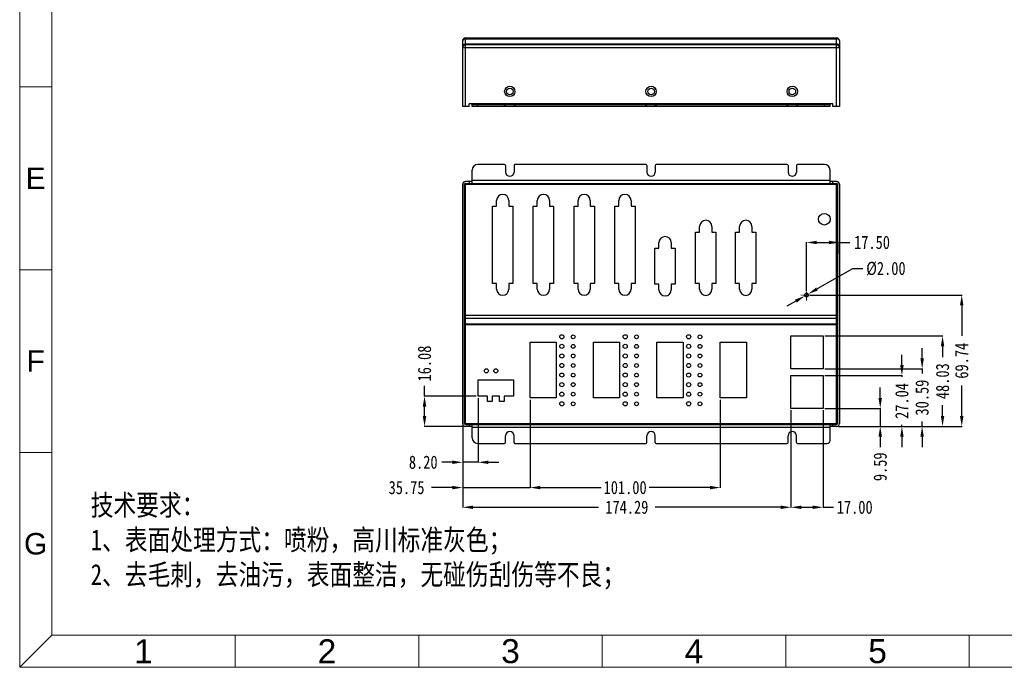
# Model space of a CAD drawing. Header units: inches. Extents: x 5771 to 6779, y 390 to 1103.
# Tile 1 of 17: x 5771 to 6294, y 390 to 734. Entities that reach past the tile are written whole.
import ezdxf

# ---------------------------------------------------------------- set-up
doc = ezdxf.new("R2010")
doc.units = ezdxf.units.IN
doc.header["$LTSCALE"] = 1.21
doc.header["$MEASUREMENT"] = 0
doc.header["$PDMODE"] = 3
doc.header["$PDSIZE"] = 0.3125
doc.linetypes.add('CENTER', pattern=[0.6, 0.375, -0.075, 0.075, -0.075])
doc.layers.get('0').update_dxf_attribs({"linetype": 'CONTINUOUS'})
doc.layers.get('Defpoints').update_dxf_attribs({"linetype": 'CONTINUOUS'})
doc.layers.add('文字', color=4, linetype='CONTINUOUS', lineweight=20)
doc.styles.get("Standard").update_dxf_attribs({"font": 'txt', "width": 0.8})
doc.styles.add('微软雅黑', font='txt')
doc.dimstyles.get("Standard").update_dxf_attribs({"dimtxt": 7, "dimasz": 5.5, "dimexe": 0.18, "dimexo": 1, "dimgap": 2, "dimtad": 0, "dimzin": 1, "dimdsep": 46, "dimtxsty": 'Standard', "dimcen": 0.09, "dimadec": 0, "dimazin": 0, "dimtp": 0.01, "dimtm": 0.01, "dimtfac": 1, "dimtmove": 0, "dimatfit": 3, "dimfxl": 1, "dimtfillclr": 256, "dimtolj": 1, "dimtzin": 4, "dimarcsym": 0})

# ---------------------------------------------------------------- blocks, each defined once
blk = doc.blocks.new('*D89')
at = {"color": 0, "lineweight": -2, "ltscale": 5, "transparency": 16777216}
for p, q in [((6227.95, 533.27), (6227.95, 538.77)), ((6198.58, 527.77), (6228.13, 527.77)), ((6227.95, 527.77), (6227.95, 518.18)), ((6205.79, 518.18), (6228.13, 518.18)), ((6227.95, 512.68), (6227.95, 507.18))]:
    blk.add_line(p, q, dxfattribs=at)
at = {"color": 0, "ltscale": 5, "transparency": 16777216}
for points in [[(6227.03, 533.27), (6228.87, 533.27), (6227.95, 527.77)], [(6228.87, 512.68), (6227.03, 512.68), (6227.95, 518.18)]]:
    blk.add_solid(points, dxfattribs=at)
at = {"layer": 'Defpoints', "color": 0, "transparency": 16777216}
for p in [(6197.58, 527.77), (6204.79, 518.18), (6227.95, 518.18)]:
    blk.add_point(p, dxfattribs=at)
at = {"color": 0, "lineweight": 5, "ltscale": 5, "transparency": 16777216, "insert": (6227.95, 496.78), "char_height": 7, "attachment_point": 5, "rotation": 90}
blk.add_mtext('\\A1;9.59', dxfattribs=at)
blk = doc.blocks.new('*D90')
at = {"color": 0, "lineweight": -2, "ltscale": 5, "transparency": 16777216}
for p, q in [((6239.47, 550.72), (6239.47, 556.22)), ((6198.58, 545.22), (6239.65, 545.22)), ((6239.47, 545.22), (6239.47, 544.43)), ((6209.84, 518.18), (6239.65, 518.18)), ((6239.47, 518.18), (6239.47, 518.97)), ((6239.47, 512.68), (6239.47, 507.18))]:
    blk.add_line(p, q, dxfattribs=at)
at = {"color": 0, "ltscale": 5, "transparency": 16777216}
for points in [[(6238.55, 550.72), (6240.38, 550.72), (6239.47, 545.22)], [(6240.38, 512.68), (6238.55, 512.68), (6239.47, 518.18)]]:
    blk.add_solid(points, dxfattribs=at)
at = {"layer": 'Defpoints', "color": 0, "transparency": 16777216}
for p in [(6197.58, 545.22), (6208.84, 518.18), (6239.47, 518.18)]:
    blk.add_point(p, dxfattribs=at)
at = {"color": 0, "lineweight": 5, "ltscale": 5, "transparency": 16777216, "insert": (6239.47, 531.7), "char_height": 7, "attachment_point": 5, "rotation": 90}
blk.add_mtext('\\A1;27.04', dxfattribs=at)
blk = doc.blocks.new('*D91')
at = {"color": 0, "lineweight": -2, "ltscale": 5, "transparency": 16777216}
for p, q in [((6250.19, 554.27), (6250.19, 559.77)), ((6198.58, 548.77), (6250.37, 548.77)), ((6250.19, 548.77), (6250.19, 546.21)), ((6212.18, 518.18), (6250.37, 518.18)), ((6250.19, 518.18), (6250.19, 520.74)), ((6250.19, 512.68), (6250.19, 507.18))]:
    blk.add_line(p, q, dxfattribs=at)
at = {"color": 0, "ltscale": 5, "transparency": 16777216}
for points in [[(6249.27, 554.27), (6251.11, 554.27), (6250.19, 548.77)], [(6251.11, 512.68), (6249.27, 512.68), (6250.19, 518.18)]]:
    blk.add_solid(points, dxfattribs=at)
at = {"layer": 'Defpoints', "color": 0, "transparency": 16777216}
for p in [(6197.58, 548.77), (6250.19, 548.77), (6211.18, 518.18)]:
    blk.add_point(p, dxfattribs=at)
at = {"color": 0, "lineweight": 5, "ltscale": 5, "transparency": 16777216, "insert": (6250.19, 533.48), "char_height": 7, "attachment_point": 5, "rotation": 90}
blk.add_mtext('\\A1;30.59', dxfattribs=at)
blk = doc.blocks.new('*D92')
at = {"color": 0, "lineweight": -2, "ltscale": 5, "transparency": 16777216}
for p, q in [((6198.58, 566.21), (6261.22, 566.21)), ((6261.04, 560.71), (6261.04, 554.93)), ((6261.04, 523.68), (6261.04, 529.46)), ((6209.84, 518.18), (6261.22, 518.18))]:
    blk.add_line(p, q, dxfattribs=at)
at = {"color": 0, "ltscale": 5, "transparency": 16777216}
for points in [[(6261.96, 560.71), (6260.13, 560.71), (6261.04, 566.21)], [(6260.13, 523.68), (6261.96, 523.68), (6261.04, 518.18)]]:
    blk.add_solid(points, dxfattribs=at)
at = {"layer": 'Defpoints', "color": 0, "transparency": 16777216}
for p in [(6197.58, 566.21), (6261.04, 566.21), (6208.84, 518.18)]:
    blk.add_point(p, dxfattribs=at)
at = {"color": 0, "lineweight": 5, "ltscale": 5, "transparency": 16777216, "insert": (6261.04, 542.2), "char_height": 7, "attachment_point": 5, "rotation": 90}
blk.add_mtext('\\A1;48.03', dxfattribs=at)
blk = doc.blocks.new('*D93')
at = {"color": 0, "lineweight": -2, "ltscale": 5, "transparency": 16777216}
for p, q in [((6190.79, 587.93), (6271.4, 587.93)), ((6271.22, 582.43), (6271.22, 566.25)), ((6271.22, 523.68), (6271.22, 539.85)), ((6206.79, 518.18), (6271.4, 518.18))]:
    blk.add_line(p, q, dxfattribs=at)
at = {"color": 0, "ltscale": 5, "transparency": 16777216}
for points in [[(6272.14, 582.43), (6270.31, 582.43), (6271.22, 587.93)], [(6270.31, 523.68), (6272.14, 523.68), (6271.22, 518.18)]]:
    blk.add_solid(points, dxfattribs=at)
at = {"layer": 'Defpoints', "color": 0, "transparency": 16777216}
for p in [(6189.79, 587.93), (6271.22, 587.93), (6205.79, 518.18)]:
    blk.add_point(p, dxfattribs=at)
at = {"color": 0, "lineweight": 5, "ltscale": 5, "transparency": 16777216, "insert": (6271.22, 553.05), "char_height": 7, "attachment_point": 5, "rotation": 90}
blk.add_mtext('\\A1;69.74', dxfattribs=at)
blk = doc.blocks.new('*D98')
at = {"color": 0, "lineweight": -2, "ltscale": 5, "transparency": 16777216}
for p, q in [((6188.79, 589.93), (6188.79, 616.01)), ((6194.29, 615.83), (6200.79, 615.83)), ((6206.29, 609.88), (6206.29, 616.01)), ((6206.29, 615.83), (6211.79, 615.83))]:
    blk.add_line(p, q, dxfattribs=at)
at = {"color": 0, "ltscale": 5, "transparency": 16777216}
for points in [[(6194.29, 616.74), (6194.29, 614.91), (6188.79, 615.83)], [(6200.79, 614.91), (6200.79, 616.74), (6206.29, 615.83)]]:
    blk.add_solid(points, dxfattribs=at)
at = {"layer": 'Defpoints', "color": 0, "transparency": 16777216}
for p in [(6206.29, 615.83), (6206.29, 608.88), (6188.79, 588.93)]:
    blk.add_point(p, dxfattribs=at)
at = {"color": 0, "lineweight": 5, "ltscale": 5, "transparency": 16777216, "insert": (6223.59, 615.83), "char_height": 7, "attachment_point": 5}
blk.add_mtext('\\A1;17.50', dxfattribs=at)
blk = doc.blocks.new('*D101')
at = {"color": 0, "lineweight": -2, "ltscale": 5, "transparency": 16777216}
for p, q in [((6213.22, 601.91), (6194.43, 591.15)), ((6218.72, 601.91), (6213.22, 601.91)), ((6187.92, 587.43), (6189.65, 588.42)), ((6183.14, 584.7), (6178.37, 581.96))]:
    blk.add_line(p, q, dxfattribs=at)
at = {"color": 0, "ltscale": 5, "transparency": 16777216}
for points in [[(6193.97, 591.95), (6194.88, 590.36), (6189.65, 588.42)], [(6183.6, 583.9), (6182.69, 585.49), (6187.92, 587.43)]]:
    blk.add_solid(points, dxfattribs=at)
at = {"layer": 'Defpoints', "color": 0, "transparency": 16777216}
for p in [(6187.92, 587.43), (6189.65, 588.42)]:
    blk.add_point(p, dxfattribs=at)
at = {"color": 0, "ltscale": 5, "transparency": 16777216, "insert": (6230.98, 601.91), "char_height": 7, "attachment_point": 5}
blk.add_mtext('\\A1;%%c2.00', dxfattribs=at)
blk = doc.blocks.new('*D109')
at = {"color": 0, "lineweight": -2, "ltscale": 5, "transparency": 16777216}
for p, q in [((6014.48, 533.26), (6014.48, 498.97)), ((6006.29, 518.68), (6006.29, 498.97)), ((6000.79, 499.15), (5995.29, 499.15)), ((6014.48, 499.15), (6006.29, 499.15)), ((6019.98, 499.15), (6025.48, 499.15))]:
    blk.add_line(p, q, dxfattribs=at)
at = {"color": 0, "ltscale": 5, "transparency": 16777216}
for points in [[(6000.79, 498.23), (6000.79, 500.06), (6006.29, 499.15)], [(6019.98, 500.06), (6019.98, 498.23), (6014.48, 499.15)]]:
    blk.add_solid(points, dxfattribs=at)
at = {"layer": 'Defpoints', "color": 0, "transparency": 16777216}
for p in [(6014.48, 534.26), (6006.29, 519.68), (6006.29, 499.15)]:
    blk.add_point(p, dxfattribs=at)
at = {"color": 0, "lineweight": 5, "ltscale": 5, "transparency": 16777216, "insert": (5985.35, 499.15), "char_height": 7, "attachment_point": 5}
blk.add_mtext('\\A1;8.20', dxfattribs=at)
blk = doc.blocks.new('*D111')
at = {"color": 0, "lineweight": -2, "ltscale": 5, "transparency": 16777216}
for p, q in [((6042.03, 532.33), (6042.03, 485.53)), ((6006.29, 518.68), (6006.29, 485.53)), ((6000.79, 485.71), (5989.69, 485.71)), ((6006.29, 485.71), (6042.03, 485.71)), ((6047.53, 485.71), (6053.03, 485.71))]:
    blk.add_line(p, q, dxfattribs=at)
at = {"color": 0, "ltscale": 5, "transparency": 16777216}
for points in [[(6000.79, 484.8), (6000.79, 486.63), (6006.29, 485.71)], [(6047.53, 486.63), (6047.53, 484.8), (6042.03, 485.71)]]:
    blk.add_solid(points, dxfattribs=at)
at = {"layer": 'Defpoints', "color": 0, "transparency": 16777216}
for p in [(6042.03, 533.33), (6006.29, 519.68), (6042.03, 485.71)]:
    blk.add_point(p, dxfattribs=at)
at = {"color": 0, "lineweight": 5, "ltscale": 5, "transparency": 16777216, "insert": (5976.49, 485.71), "char_height": 7, "attachment_point": 5}
blk.add_mtext('\\A1;35.75', dxfattribs=at)
blk = doc.blocks.new('*D112')
at = {"color": 0, "lineweight": -2, "ltscale": 5, "transparency": 16777216}
for p, q in [((6042.03, 531.33), (6042.03, 485.53)), ((6143.03, 532.33), (6143.03, 485.53)), ((6047.53, 485.71), (6079.8, 485.71)), ((6137.53, 485.71), (6105.27, 485.71))]:
    blk.add_line(p, q, dxfattribs=at)
at = {"color": 0, "ltscale": 5, "transparency": 16777216}
for points in [[(6047.53, 486.63), (6047.53, 484.8), (6042.03, 485.71)], [(6137.53, 484.8), (6137.53, 486.63), (6143.03, 485.71)]]:
    blk.add_solid(points, dxfattribs=at)
at = {"layer": 'Defpoints', "color": 0, "transparency": 16777216}
for p in [(6143.03, 533.33), (6042.03, 532.33), (6143.03, 485.71)]:
    blk.add_point(p, dxfattribs=at)
at = {"color": 0, "lineweight": 5, "ltscale": 5, "transparency": 16777216, "insert": (6092.53, 485.71), "char_height": 7, "attachment_point": 5}
blk.add_mtext('\\A1;101.00', dxfattribs=at)
blk = doc.blocks.new('*D113')
at = {"color": 0, "lineweight": -2, "ltscale": 5, "transparency": 16777216}
for p, q in [((6180.58, 526.77), (6180.58, 475.09)), ((6006.29, 491.28), (6006.29, 475.09)), ((6011.79, 475.27), (6078.37, 475.27)), ((6175.08, 475.27), (6108.5, 475.27))]:
    blk.add_line(p, q, dxfattribs=at)
at = {"color": 0, "ltscale": 5, "transparency": 16777216}
for points in [[(6011.79, 476.19), (6011.79, 474.36), (6006.29, 475.27)], [(6175.08, 474.36), (6175.08, 476.19), (6180.58, 475.27)]]:
    blk.add_solid(points, dxfattribs=at)
at = {"layer": 'Defpoints', "color": 0, "transparency": 16777216}
for p in [(6180.58, 527.77), (6006.29, 492.28), (6180.58, 475.27)]:
    blk.add_point(p, dxfattribs=at)
at = {"color": 0, "lineweight": 5, "ltscale": 5, "transparency": 16777216, "insert": (6093.43, 475.27), "char_height": 7, "attachment_point": 5}
blk.add_mtext('\\A1;174.29', dxfattribs=at)
blk = doc.blocks.new('*D114')
at = {"color": 0, "lineweight": -2, "ltscale": 5, "transparency": 16777216}
for p, q in [((6180.58, 526.77), (6180.58, 475.09)), ((6197.58, 526.77), (6197.58, 475.09)), ((6186.08, 475.27), (6192.08, 475.27)), ((6197.58, 475.27), (6203.08, 475.27))]:
    blk.add_line(p, q, dxfattribs=at)
at = {"color": 0, "ltscale": 5, "transparency": 16777216}
for points in [[(6186.08, 476.19), (6186.08, 474.36), (6180.58, 475.27)], [(6192.08, 474.36), (6192.08, 476.19), (6197.58, 475.27)]]:
    blk.add_solid(points, dxfattribs=at)
at = {"layer": 'Defpoints', "color": 0, "transparency": 16777216}
for p in [(6180.58, 527.77), (6197.58, 527.77), (6197.58, 475.27)]:
    blk.add_point(p, dxfattribs=at)
at = {"color": 0, "lineweight": 5, "ltscale": 5, "transparency": 16777216, "insert": (6214.41, 475.27), "char_height": 7, "attachment_point": 5}
blk.add_mtext('\\A1;17.00', dxfattribs=at)
blk = doc.blocks.new('*D117')
at = {"color": 0, "lineweight": -2, "ltscale": 5, "transparency": 16777216}
for p, q in [((5986.03, 534.26), (5986.03, 539.76)), ((6013.48, 534.26), (5985.85, 534.26)), ((5986.03, 523.68), (5986.03, 528.76)), ((6006.79, 518.18), (5985.85, 518.18))]:
    blk.add_line(p, q, dxfattribs=at)
at = {"color": 0, "ltscale": 5, "transparency": 16777216}
for points in [[(5986.95, 528.76), (5985.12, 528.76), (5986.03, 534.26)], [(5985.12, 523.68), (5986.95, 523.68), (5986.03, 518.18)]]:
    blk.add_solid(points, dxfattribs=at)
at = {"layer": 'Defpoints', "color": 0, "transparency": 16777216}
for p in [(5986.03, 534.26), (6014.48, 534.26), (6007.79, 518.18)]:
    blk.add_point(p, dxfattribs=at)
at = {"color": 0, "lineweight": 5, "ltscale": 5, "transparency": 16777216, "insert": (5986.03, 551.56), "char_height": 7, "attachment_point": 5, "rotation": 90}
blk.add_mtext('\\A1;16.08', dxfattribs=at)

msp = doc.modelspace()

# ---------------------------------------------------------------- linework, layer by layer
at = {"color": 7, "linetype": 'Continuous'}
for p, q in [((6006.28634, 687.98377), (6006.28634, 722.88377)), ((6007.78634, 687.98377), (6007.78634, 724.38377)), ((6007.78634, 724.38377), (6204.78634, 724.38377)), ((6007.78634, 723.94443), (6204.78634, 723.94443)), ((6204.78634, 687.98377), (6204.78634, 724.38377)), ((6206.28634, 722.88377), (6206.28634, 687.98377)), ((6206.28634, 719.18577), (6006.28634, 719.18577)), ((6204.78634, 721.12511), (6007.78634, 721.12511)), ((6204.78634, 720.68577), (6007.78634, 720.68577)), ((6009.78634, 687.98377), (6006.28634, 687.98377)), ((6009.78634, 687.98377), (6009.78634, 689.48377)), ((6202.78634, 689.48377), (6009.78634, 689.48377)), ((6011.28634, 687.98377), (6011.28634, 689.48377)), ((6011.28634, 688.98377), (6201.28634, 688.98377)), ((6201.28634, 687.98377), (6011.28634, 687.98377)), ((6014.28634, 687.98377), (6014.28634, 688.98377)), ((6028.53634, 687.98377), (6028.53634, 688.98377)), ((6029.03634, 687.98377), (6029.03634, 688.98377)), ((6033.53634, 688.98377), (6033.53634, 687.98377)), ((6034.03634, 688.98377), (6034.03634, 687.98377)), ((6103.53634, 687.98377), (6103.53634, 688.98377)), ((6104.03634, 687.98377), (6104.03634, 688.98377)), ((6108.53634, 688.98377), (6108.53634, 687.98377)), ((6109.03634, 688.98377), (6109.03634, 687.98377)), ((6178.53634, 687.98377), (6178.53634, 688.98377)), ((6179.03634, 687.98377), (6179.03634, 688.98377)), ((6183.53634, 688.98377), (6183.53634, 687.98377)), ((6184.03634, 688.98377), (6184.03634, 687.98377)), ((6198.28634, 687.98377), (6198.28634, 688.98377)), ((6201.28634, 687.98377), (6201.28634, 689.48377)), ((6202.78634, 687.98377), (6202.78634, 689.48377)), ((6206.28634, 687.98377), (6202.78634, 687.98377)), ((6011.28634, 647.1811), (6011.28634, 654.1811)), ((6028.53634, 657.1811), (6014.28634, 657.1811)), ((6029.03634, 656.6811), (6029.03634, 653.1811)), ((6033.53634, 656.6811), (6033.53634, 653.1811)), ((6103.53634, 657.1811), (6034.03634, 657.1811)), ((6104.03634, 656.6811), (6104.03634, 653.1811)), ((6108.53634, 656.6811), (6108.53634, 653.1811)), ((6178.53634, 657.1811), (6109.03634, 657.1811)), ((6179.03634, 656.6811), (6179.03634, 653.1811)), ((6183.53634, 656.6811), (6183.53634, 653.1811)), ((6198.28634, 657.1811), (6184.03634, 657.1811)), ((6201.28634, 647.1811), (6201.28634, 654.1811)), ((6011.28634, 648.1811), (6007.78634, 648.1811)), ((6009.78634, 648.1811), (6009.78634, 647.1811)), ((6201.28634, 648.6811), (6011.28634, 648.6811)), ((6204.78634, 648.1811), (6201.28634, 648.1811)), ((6202.78634, 647.1811), (6202.78634, 648.1811)), ((6006.28634, 519.6811), (6006.28634, 646.6811)), ((6007.28634, 519.6811), (6007.28634, 646.6811)), ((6007.28634, 646.6811), (6205.28634, 646.6811)), ((6007.78634, 519.1811), (6007.78634, 647.1811)), ((6007.78634, 647.1811), (6204.78634, 647.1811)), ((6204.78634, 519.1811), (6204.78634, 647.1811)), ((6205.28634, 646.6811), (6205.28634, 519.6811)), ((6206.28634, 646.6811), (6206.28634, 519.6811)), ((6024.27266, 635.1171), (6024.27266, 638.1171)), ((6030.77266, 638.1171), (6030.77266, 635.1171)), ((6045.90926, 635.11684), (6045.90926, 638.11684)), ((6052.40926, 638.11684), (6052.40926, 635.11684)), ((6067.54586, 635.11658), (6067.54586, 638.11658)), ((6074.04586, 638.11658), (6074.04586, 635.11658)), ((6089.18246, 635.11632), (6089.18246, 638.11632)), ((6095.68246, 638.11632), (6095.68246, 635.11632)), ((6022.12265, 594.0771), (6022.12266, 635.1171)), ((6022.12266, 635.1171), (6024.27266, 635.1171)), ((6030.77266, 635.1171), (6032.92266, 635.1171)), ((6032.92266, 635.1171), (6032.92265, 594.0771)), ((6043.75925, 594.07684), (6043.75926, 635.11684)), ((6043.75926, 635.11684), (6045.90926, 635.11684)), ((6052.40926, 635.11684), (6054.55926, 635.11684)), ((6054.55926, 635.11684), (6054.55925, 594.07684)), ((6065.39585, 594.07658), (6065.39586, 635.11658)), ((6065.39586, 635.11658), (6067.54586, 635.11658)), ((6074.04586, 635.11658), (6076.19586, 635.11658)), ((6076.19586, 635.11658), (6076.19585, 594.07658)), ((6087.03245, 594.07632), (6087.03246, 635.11632)), ((6087.03246, 635.11632), (6089.18246, 635.11632)), ((6095.68246, 635.11632), (6097.83246, 635.11632)), ((6097.83246, 635.11632), (6097.83245, 594.07632)), ((6132.0708, 621.32232), (6132.0708, 624.32232)), ((6138.5708, 624.32232), (6138.5708, 621.32232)), ((6153.3104, 621.32246), (6153.3104, 624.32246)), ((6159.8104, 624.32246), (6159.8104, 621.32246)), ((6129.9208, 594.00232), (6129.9208, 621.32232)), ((6129.9208, 621.32232), (6132.0708, 621.32232)), ((6138.5708, 621.32232), (6140.7208, 621.32232)), ((6140.7208, 621.32232), (6140.7208, 594.00232)), ((6151.1604, 621.32246), (6153.3104, 621.32246)), ((6151.1604, 594.00246), (6151.1604, 621.32246)), ((6159.8104, 621.32246), (6161.9604, 621.32246)), ((6161.9604, 621.32246), (6161.9604, 594.00246)), ((6108.32418, 593.73386), (6108.32418, 612.72386)), ((6108.32418, 612.72386), (6110.47418, 612.72386)), ((6110.47418, 612.72386), (6110.47418, 615.72386)), ((6116.97418, 615.72386), (6116.97418, 612.72386)), ((6116.97418, 612.72386), (6119.12418, 612.72386)), ((6119.12418, 612.72386), (6119.12418, 593.73386)), ((6024.27265, 594.0771), (6022.12265, 594.0771)), ((6024.27265, 591.0771), (6024.27265, 594.0771)), ((6030.77265, 594.0771), (6030.77265, 591.0771)), ((6032.92265, 594.0771), (6030.77265, 594.0771)), ((6045.90925, 594.07684), (6043.75925, 594.07684)), ((6045.90925, 591.07684), (6045.90925, 594.07684)), ((6052.40925, 594.07684), (6052.40925, 591.07684)), ((6054.55925, 594.07684), (6052.40925, 594.07684)), ((6067.54585, 594.07658), (6065.39585, 594.07658)), ((6067.54585, 591.07658), (6067.54585, 594.07658)), ((6074.04585, 594.07658), (6074.04585, 591.07658)), ((6076.19585, 594.07658), (6074.04585, 594.07658)), ((6089.18245, 594.07632), (6087.03245, 594.07632)), ((6089.18245, 591.07632), (6089.18245, 594.07632)), ((6095.68245, 594.07632), (6095.68245, 591.07632)), ((6097.83245, 594.07632), (6095.68245, 594.07632)), ((6110.47418, 593.73386), (6108.32418, 593.73386)), ((6110.47418, 590.73386), (6110.47418, 593.73386)), ((6116.97418, 593.73386), (6116.97418, 590.73386)), ((6119.12418, 593.73386), (6116.97418, 593.73386)), ((6132.0708, 594.00232), (6129.9208, 594.00232)), ((6132.0708, 591.00232), (6132.0708, 594.00232)), ((6140.7208, 594.00232), (6138.5708, 594.00232)), ((6138.5708, 594.00232), (6138.5708, 591.00232)), ((6153.3104, 594.00246), (6151.1604, 594.00246)), ((6153.3104, 591.00246), (6153.3104, 594.00246)), ((6161.9604, 594.00246), (6159.8104, 594.00246)), ((6159.8104, 594.00246), (6159.8104, 591.00246)), ((6007.28634, 577.21664), (6205.28634, 577.21664)), ((6204.78634, 575.44887), (6007.78634, 575.44887)), ((6007.28634, 572.276), (6205.28634, 572.276)), ((6007.78634, 572.62955), (6204.78634, 572.62955)), ((6180.57766, 566.2111), (6197.57766, 566.2111)), ((6180.57766, 548.7711), (6180.57766, 566.2111)), ((6197.57766, 566.2111), (6197.57766, 548.7711)), ((6042.03266, 533.3311), (6042.03266, 562.8311)), ((6042.03266, 562.8311), (6055.93266, 562.8311)), ((6055.93266, 562.8311), (6055.93266, 533.3311)), ((6075.69936, 533.3311), (6075.69936, 562.8311)), ((6075.69936, 562.8311), (6089.59936, 562.8311)), ((6089.59936, 562.8311), (6089.59936, 533.3311)), ((6109.36606, 562.8311), (6123.26606, 562.8311)), ((6109.36606, 533.3311), (6109.36606, 562.8311)), ((6123.26606, 562.8311), (6123.26606, 533.3311)), ((6143.03276, 562.8311), (6156.93276, 562.8311)), ((6143.03276, 533.3311), (6143.03276, 562.8311)), ((6156.93276, 562.8311), (6156.93276, 533.3311)), ((6197.57766, 548.7711), (6180.57766, 548.7711)), ((6180.57766, 545.2211), (6197.57766, 545.2211)), ((6180.57766, 527.7711), (6180.57766, 545.2211)), ((6197.57766, 545.2211), (6197.57766, 527.7711)), ((6014.48266, 534.2627), (6014.48266, 542.9627)), ((6014.48266, 542.9627), (6033.28266, 542.9627)), ((6033.28266, 542.9627), (6033.28266, 534.2627)), ((6019.38266, 534.2627), (6014.48266, 534.2627)), ((6019.38266, 531.4627), (6019.38266, 534.2627)), ((6021.88266, 534.2627), (6021.88266, 531.4627)), ((6025.88266, 534.2627), (6021.88266, 534.2627)), ((6025.88266, 531.4627), (6025.88266, 534.2627)), ((6028.38266, 534.2627), (6028.38266, 531.4627)), ((6033.28266, 534.2627), (6028.38266, 534.2627)), ((6055.93266, 533.3311), (6042.03266, 533.3311)), ((6089.59936, 533.3311), (6075.69936, 533.3311)), ((6123.26606, 533.3311), (6109.36606, 533.3311)), ((6156.93276, 533.3311), (6143.03276, 533.3311)), ((6021.88266, 531.4627), (6019.38266, 531.4627)), ((6028.38266, 531.4627), (6025.88266, 531.4627)), ((6197.57766, 527.7711), (6180.57766, 527.7711)), ((6007.28634, 519.6811), (6205.28634, 519.6811)), ((6007.78634, 519.1811), (6204.78634, 519.1811)), ((6011.28634, 518.1811), (6007.78634, 518.1811)), ((6009.78634, 519.1811), (6009.78634, 518.1811)), ((6011.28634, 512.1811), (6011.28634, 519.1811)), ((6201.28634, 517.6811), (6011.28634, 517.6811)), ((6201.28634, 510.6811), (6201.28634, 519.1811)), ((6204.78634, 518.1811), (6201.28634, 518.1811)), ((6202.78634, 518.1811), (6202.78634, 519.1811)), ((6029.03634, 509.6811), (6029.03634, 513.1811)), ((6033.53634, 509.6811), (6033.53634, 513.1811)), ((6104.03634, 509.6811), (6104.03634, 513.1811)), ((6108.53634, 509.6811), (6108.53634, 513.1811)), ((6179.03634, 509.6811), (6179.03634, 513.1811)), ((6183.53634, 509.6811), (6183.53634, 513.1811)), ((6014.28634, 509.1811), (6028.53634, 509.1811)), ((6034.03634, 509.1811), (6103.53634, 509.1811)), ((6109.03634, 509.1811), (6178.53634, 509.1811)), ((6184.03634, 509.1811), (6199.78634, 509.1811))]:
    msp.add_line(p, q, dxfattribs=at)
at = {"color": 1, "linetype": 'CENTER', "lineweight": 5, "ltscale": 4}
for p, q in [((6188.78586, 584.9551), (6188.78586, 590.8951)), ((6191.75586, 587.9251), (6185.81586, 587.9251))]:
    msp.add_line(p, q, dxfattribs=at)
at = {"lineweight": 5}
msp.add_line((6286.37032, 407.31949), (5788.09519, 407.31949), dxfattribs=at)
msp.add_lwpolyline([(5771.11542, 390.33972), (6779.36221, 390.33972), (6779.36221, 1103.48989), (5771.11542, 1103.48989)], close=True, dxfattribs=at)
at = {"lineweight": 5, "ltscale": 0.2}
for points in [[(5771.11542, 1103.48989), (5788.09519, 1086.51012), (5788.09519, 407.31949)], [(5788.09519, 698.40119), (5771.11542, 698.40119)], [(5788.09519, 601.37395), (5771.11542, 601.37395)], [(5788.09519, 504.34672), (5771.11542, 504.34672)], [(5885.52392, 407.31949), (5885.52392, 390.33972)], [(5982.95264, 407.31949), (5982.95264, 390.33972)], [(6080.38137, 407.31949), (6080.38137, 390.33972)], [(6177.81009, 407.31949), (6177.81009, 390.33972)], [(6275.23882, 407.31949), (6275.23882, 390.33972)]]:
    msp.add_lwpolyline(points, dxfattribs=at)
at = {"lineweight": 5}
msp.add_lwpolyline([(6762.38245, 407.31949), (5788.09519, 407.31949), (5771.11542, 390.33972)], dxfattribs=at)
at = {"color": 7, "linetype": 'Continuous'}
for centre, radius in [((6031.28634, 695.98377), 2.75), ((6031.28634, 695.98377), 1.75), ((6106.28634, 695.98377), 2.75), ((6106.28634, 695.98377), 1.75), ((6181.28634, 695.98377), 2.75), ((6181.28634, 695.98377), 1.75), ((6198.28634, 628.1811), 3.1), ((6188.78586, 587.9251), 1), ((6058.91416, 565.7623), 1.1), ((6064.91416, 565.7623), 1), ((6092.58086, 565.7623), 1.1), ((6098.58086, 565.7623), 1), ((6126.24756, 565.7623), 1.1), ((6132.24756, 565.7623), 1), ((6058.91416, 560.6823), 1.1), ((6064.91416, 560.6823), 1), ((6092.58086, 560.6823), 1.1), ((6098.58086, 560.6823), 1), ((6126.24756, 560.6823), 1.1), ((6132.24756, 560.6823), 1), ((6058.91416, 555.6023), 1.1), ((6064.91416, 555.6023), 1), ((6092.58086, 555.6023), 1.1), ((6098.58086, 555.6023), 1), ((6126.24756, 555.6023), 1.1), ((6132.24756, 555.6023), 1), ((6058.91416, 550.5223), 1.1), ((6064.91416, 550.5223), 1), ((6092.58086, 550.5223), 1.1), ((6098.58086, 550.5223), 1), ((6126.24756, 550.5223), 1.1), ((6132.24756, 550.5223), 1), ((6018.80596, 547.6894), 1.1), ((6023.88596, 547.6894), 1.1), ((6058.91416, 545.4423), 1.1), ((6064.91416, 545.4423), 1), ((6092.58086, 545.4423), 1.1), ((6098.58086, 545.4423), 1), ((6126.24756, 545.4423), 1.1), ((6132.24756, 545.4423), 1), ((6058.91416, 540.3623), 1.1), ((6064.91416, 540.3623), 1), ((6092.58086, 540.3623), 1.1), ((6098.58086, 540.3623), 1), ((6126.24756, 540.3623), 1.1), ((6132.24756, 540.3623), 1), ((6058.91416, 535.2823), 1.1), ((6064.91416, 535.2823), 1), ((6092.58086, 535.2823), 1.1), ((6098.58086, 535.2823), 1), ((6126.24756, 535.2823), 1.1), ((6132.24756, 535.2823), 1), ((6058.91416, 530.2023), 1.1), ((6064.91416, 530.2023), 1), ((6092.58086, 530.2023), 1.1), ((6098.58086, 530.2023), 1), ((6126.24756, 530.2023), 1.1), ((6132.24756, 530.2023), 1)]:
    msp.add_circle(centre, radius, dxfattribs=at)
for centre, radius, start, end in [((6007.78634, 722.88377), 1.5, 90, 180), ((6204.78634, 722.88377), 1.5, 0, 90), ((6007.78634, 719.18577), 1.5, 90, 180), ((6204.78634, 719.18577), 1.5, 0, 90), ((6014.28634, 654.1811), 3, 90, 180), ((6028.53634, 656.6811), 0.5, 0, 90), ((6034.03634, 656.6811), 0.5, 90, 180), ((6103.53634, 656.6811), 0.5, 0, 90), ((6109.03634, 656.6811), 0.5, 90, 180), ((6178.53634, 656.6811), 0.5, 0, 90), ((6184.03634, 656.6811), 0.5, 90, 180), ((6198.28634, 654.1811), 3, 0, 90), ((6007.78634, 646.6811), 1.5, 90, 180), ((6031.28634, 653.1811), 2.25, 180, 0), ((6106.28634, 653.1811), 2.25, 180, 0), ((6181.28634, 653.1811), 2.25, 180, 0), ((6204.78634, 646.6811), 1.5, 0, 90), ((6007.78634, 646.6811), 0.5, 90, 180), ((6204.78634, 646.6811), 0.5, 0, 90), ((6027.52266, 638.1171), 3.25, 359.9999969, 179.9999969), ((6049.15926, 638.11684), 3.25, 359.9999969, 179.9999969), ((6070.79586, 638.11658), 3.25, 359.9999969, 179.9999969), ((6092.43246, 638.11632), 3.25, 359.9999969, 179.9999969), ((6135.3208, 624.32232), 3.25, 0, 180), ((6156.5604, 624.32246), 3.25, 0, 180), ((6113.72418, 615.72386), 3.25, 0, 180), ((6027.52265, 591.0771), 3.25, 179.9999969, 359.9999969), ((6049.15925, 591.07684), 3.25, 179.9999969, 359.9999969), ((6070.79585, 591.07658), 3.25, 179.9999969, 359.9999969), ((6092.43245, 591.07632), 3.25, 179.9999969, 359.9999969), ((6113.72418, 590.73386), 3.25, 180, 0), ((6135.3208, 591.00232), 3.25, 180, 0), ((6156.5604, 591.00246), 3.25, 180, 0), ((6007.78634, 519.6811), 1.5, 180, 270), ((6007.78634, 519.6811), 0.5, 180, 270), ((6204.78634, 519.6811), 1.5, 270, 0), ((6204.78634, 519.6811), 0.5, 270, 0), ((6031.28634, 513.1811), 2.25, 0, 180), ((6106.28634, 513.1811), 2.25, 0, 180), ((6181.28634, 513.1811), 2.25, 0, 180), ((6014.28634, 512.1811), 3, 180, 270), ((6028.53634, 509.6811), 0.5, 270, 0), ((6034.03634, 509.6811), 0.5, 180, 270), ((6103.53634, 509.6811), 0.5, 270, 0), ((6109.03634, 509.6811), 0.5, 180, 270), ((6178.53634, 509.6811), 0.5, 270, 0), ((6184.03634, 509.6811), 0.5, 180, 270), ((6199.78634, 510.6811), 1.5, 270, 0)]:
    msp.add_arc(centre, radius, start, end, dxfattribs=at)
for points, knots in [([(6006.28634, 722.88377), (6006.28634, 723.02434), (6006.37759, 723.32627), (6006.72722, 723.67185), (6007.2181, 723.89396), (6007.59309, 723.94443), (6007.78634, 723.94443)], [0, 0, 0, 0, 0.209494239, 0.444668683, 0.711999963, 1, 1, 1, 1]), ([(6206.28634, 722.88377), (6206.28634, 723.02434), (6206.19508, 723.32627), (6205.84545, 723.67185), (6205.35457, 723.89396), (6204.97958, 723.94443), (6204.78634, 723.94443)], [0, 0, 0, 0, 0.209494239, 0.444668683, 0.711999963, 1, 1, 1, 1]), ([(6006.28634, 720.06445), (6006.28634, 720.17641), (6006.3417, 720.41227), (6006.56872, 720.7133), (6006.90762, 720.9452), (6007.17841, 721.04006), (6007.32281, 721.0732)], [0, 0, 0, 0, 0.216528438, 0.451468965, 0.713474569, 1, 1, 1, 1]), ([(6206.28634, 720.06445), (6206.28634, 720.17641), (6206.23097, 720.41227), (6206.00395, 720.7133), (6205.66505, 720.9452), (6205.39426, 721.04006), (6205.24986, 721.0732)], [0, 0, 0, 0, 0.216528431, 0.451468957, 0.713474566, 1, 1, 1, 1]), ([(6007.78634, 575.44887), (6007.66353, 575.44887), (6007.43515, 575.40214), (6007.28634, 575.1919), (6007.28634, 575.09532)], [0, 0, 0, 0, 0.559767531, 1, 1, 1, 1]), ([(6204.78634, 575.44887), (6204.90914, 575.44887), (6205.13752, 575.40214), (6205.28634, 575.1919), (6205.28634, 575.09532)], [0, 0, 0, 0, 0.559767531, 1, 1, 1, 1]), ([(6007.78634, 572.62955), (6007.66354, 572.62955), (6007.43516, 572.58282), (6007.28634, 572.37258), (6007.28634, 572.276)], [0, 0, 0, 0, 0.559744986, 1, 1, 1, 1]), ([(6204.78634, 572.62955), (6204.90913, 572.62955), (6205.13751, 572.58282), (6205.28634, 572.37258), (6205.28634, 572.276)], [0, 0, 0, 0, 0.559744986, 1, 1, 1, 1])]:
    msp.add_open_spline(points, degree=3, knots=knots, dxfattribs=at)
for points in [[(6007.32281, 721.0732), (6007.47435, 721.10798), (6007.63086, 721.12511), (6007.78634, 721.12511)], [(6205.24986, 721.0732), (6205.09833, 721.10798), (6204.94181, 721.12511), (6204.78634, 721.12511)]]:
    msp.add_open_spline(points, degree=3, dxfattribs=at)

# ---------------------------------------------------------------- texts
at = {"lineweight": 5, "ltscale": 0.2, "attachment_point": 5, "style": '微软雅黑'}
for s, insert, char_height, width in [('{\\fArial|b0|i0|c0|p34;E}', (5779.60531, 649.88757), 11.3768671, 16.9797659), ('{\\fArial|b0|i0|c0|p34;F}', (5779.60531, 552.86034), 11.3768671, 16.9797659), ('{\\fArial|b0|i0|c0|p34;G}', (5779.60531, 455.8331), 11.3768671, 16.9797659), ('{\\fArial|b0|i0|c0|p34;1}', (5836.80955, 398.8296), 12.719682, 97.4287258), ('{\\fArial|b0|i0|c0|p34;2}', (5934.23828, 398.8296), 12.719682, 97.4287258), ('{\\fArial|b0|i0|c0|p34;3}', (6031.66701, 398.8296), 12.719682, 97.4287258), ('{\\fArial|b0|i0|c0|p34;4}', (6129.09573, 398.8296), 12.719682, 97.4287258), ('{\\fArial|b0|i0|c0|p34;5}', (6226.52446, 398.8296), 12.719682, 97.4287258)]:
    msp.add_mtext(s, dxfattribs=dict(at, insert=insert, char_height=char_height, width=width))
at = {"layer": '文字', "lineweight": 5, "insert": (5808.82099, 481.98469), "char_height": 11.0635993, "width": 311.6761682, "attachment_point": 1}
msp.add_mtext('{\\fSimSun|b0|i0|c134|p2;技术要求：}\\P{\\fSimHei|b0|i0|c134|p49;1\\fSimSun|b0|i0|c134|p2;、表面处理方式：喷粉，高川标准灰色；\\fSimHei|b0|i0|c134|p49;\\P2\\fSimSun|b0|i0|c134|p2;、去毛刺，去油污，表面整洁，无碰伤刮伤等不良；}', dxfattribs=at)

# ---------------------------------------------------------------- dimensions: what is measured, and where the dimension line sits
at = {"color": 3, "lineweight": 5, "ltscale": 5}
for base, p1, p2, picture, middle in [((6206.28634, 615.82546), (6188.78586, 588.9251), (6206.28634, 608.88383), '*D98', (6223.58634, 615.82546)), ((6042.03266, 485.71226), (6006.28634, 519.6811), (6042.03266, 533.3311), '*D111', (5976.48634, 485.71226))]:
    dim = msp.add_linear_dim(base=base, p1=p1, p2=p2, dimstyle='Standard', dxfattribs=at)
    dim.commit()
    dim.dimension.update_dxf_attribs({"geometry": picture, "text_midpoint": middle, "dimtype": 160})
at = {"color": 3, "ltscale": 5}
dim = msp.add_diameter_dim_2p(p1=(6187.91796, 587.42835), p2=(6189.65375, 588.42186), dimstyle='Standard', override={"dimexe": 0.396, "dimexo": 0.1375, "dimtoh": 1, "dimzin": 0, "dimcen": 0.198, "dimtp": 0, "dimtm": 0, "dimtdec": 4, "dimtzin": 0}, dxfattribs=at)
dim.commit()
dim.dimension.update_dxf_attribs({"geometry": '*D101', "text_midpoint": (6213.2169, 601.9086), "dimtype": 163})
at = {"color": 3, "lineweight": 5, "ltscale": 5}
for base, p1, p2, picture, middle in [((6271.2234, 587.9251), (6205.78634, 518.1811), (6189.78586, 587.9251), '*D93', (6271.2234, 553.0531)), ((6261.04183, 566.2111), (6208.83866, 518.1811), (6197.57766, 566.2111), '*D92', (6261.04183, 542.1961)), ((5986.03298, 534.2627), (6007.78634, 518.1811), (6014.48266, 534.2627), '*D117', (5986.03298, 551.5627)), ((6250.1899, 548.7711), (6211.17929, 518.1811), (6197.57766, 548.7711), '*D91', (6250.1899, 533.4761)), ((6239.46619, 518.1811), (6197.57766, 545.2195), (6208.83866, 518.1811), '*D90', (6239.46619, 531.7003)), ((6227.95156, 518.1811), (6197.57766, 527.7711), (6204.78634, 518.1811), '*D89', (6227.95156, 496.7811))]:
    dim = msp.add_linear_dim(base=base, p1=p1, p2=p2, angle=90, dimstyle='Standard', dxfattribs=at)
    dim.commit()
    dim.dimension.update_dxf_attribs({"geometry": picture, "text_midpoint": middle})
for base, p1, p2, picture, middle in [((6006.28634, 499.14827), (6014.48266, 534.2627), (6006.28634, 519.6811), '*D109', (5985.353, 499.14827)), ((6143.03276, 485.71226), (6042.03266, 532.3311), (6143.03276, 533.3311), '*D112', (6092.53271, 485.71226)), ((6180.57766, 475.27247), (6006.28634, 492.27629), (6180.57766, 527.7711), '*D113', (6093.432, 475.27247)), ((6197.57766, 475.27247), (6180.57766, 527.7711), (6197.57766, 527.7711), '*D114', (6214.41099, 475.27247))]:
    dim = msp.add_linear_dim(base=base, p1=p1, p2=p2, dimstyle='Standard', dxfattribs=at)
    dim.commit()
    dim.dimension.update_dxf_attribs({"geometry": picture, "text_midpoint": middle})

doc.saveas('drawing.dxf')
